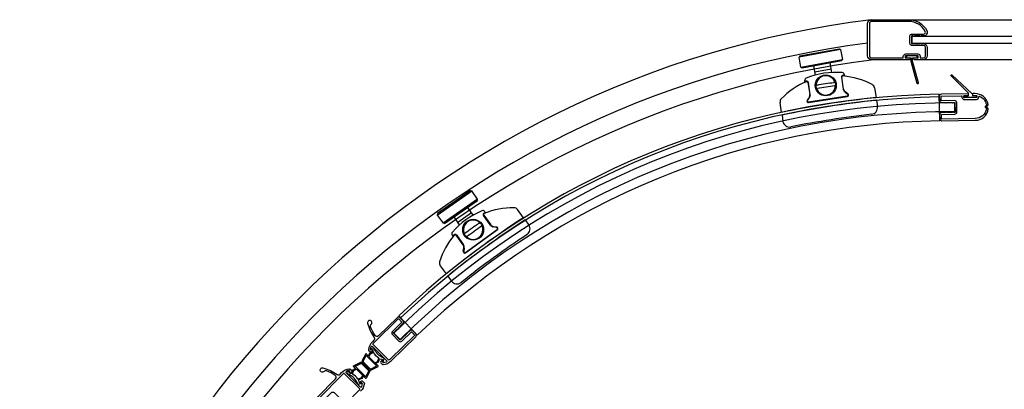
# Model space of a CAD drawing. Header units: millimetres. Extents: x 4656.731 to 4657.453, y 2463.604 to 2464.327.
# Tile 3 of 4: x 4656.732 to 4657.175, y 2464.159 to 2464.325. Entities that reach past the tile are written whole.
import ezdxf

# ---------------------------------------------------------------- set-up
doc = ezdxf.new("R2010")
doc.units = ezdxf.units.MM
doc.layers.add('SANINDUSA', color=3, linetype='Continuous')

msp = doc.modelspace()

# ---------------------------------------------------------------- linework, layer by layer
at = {"layer": 'SANINDUSA'}
for p, q in [((4657.131987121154, 2464.325223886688), (4657.42538086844, 2464.325223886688)), ((4657.101207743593, 2464.311777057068), (4657.08252325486, 2464.308328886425)), ((4657.082924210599, 2464.30891132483), (4657.100625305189, 2464.312178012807)), ((4657.100625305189, 2464.312178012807), (4657.101207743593, 2464.311777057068)), ((4657.101207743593, 2464.311777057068), (4657.102024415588, 2464.30735178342)), ((4657.082924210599, 2464.30891132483), (4657.08252325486, 2464.308328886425)), ((4657.083339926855, 2464.303903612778), (4657.08252325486, 2464.308328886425)), ((4657.083339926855, 2464.303903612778), (4657.102024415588, 2464.30735178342)), ((4657.101623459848, 2464.306769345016), (4657.083922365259, 2464.303502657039)), ((4657.097287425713, 2464.301501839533), (4657.096490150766, 2464.305822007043)), ((4657.101623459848, 2464.306769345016), (4657.102024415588, 2464.30735178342)), ((4657.42538086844, 2464.307223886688), (4657.13838086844, 2464.307223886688)), ((4657.083922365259, 2464.303502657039), (4657.083339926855, 2464.303903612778)), ((4657.089890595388, 2464.300316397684), (4657.089125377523, 2464.30446285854)), ((4657.097010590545, 2464.303001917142), (4657.089645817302, 2464.301642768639)), ((4657.102894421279, 2464.300616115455), (4657.102980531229, 2464.300064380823)), ((4657.085195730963, 2464.297289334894), (4657.08510963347, 2464.297840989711)), ((4657.086549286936, 2464.296976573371), (4657.087383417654, 2464.291632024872)), ((4657.087591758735, 2464.291664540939), (4657.086757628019, 2464.297009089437)), ((4657.101578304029, 2464.299321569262), (4657.102412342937, 2464.293977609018)), ((4657.102599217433, 2464.294006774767), (4657.101765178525, 2464.299350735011)), ((4657.103209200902, 2464.292670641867), (4657.104422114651, 2464.291785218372)), ((4657.104529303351, 2464.291945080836), (4657.103316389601, 2464.292830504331)), ((4657.116467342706, 2464.29463284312), (4657.117162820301, 2464.290176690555)), ((4657.074677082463, 2464.283546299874), (4657.073981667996, 2464.28800204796)), ((4657.087058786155, 2464.290293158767), (4657.08617336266, 2464.289080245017)), ((4657.086345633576, 2464.288963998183), (4657.08723105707, 2464.290176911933)), ((4657.104204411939, 2464.290887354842), (4657.086826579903, 2464.288175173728)), ((4657.086846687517, 2464.287975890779), (4657.104224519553, 2464.290688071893)), ((4657.117154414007, 2464.290175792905), (4657.117162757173, 2464.290177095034)), ((4657.117350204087, 2464.288973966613), (4657.117792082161, 2464.286142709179)), ((4657.145800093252, 2464.279700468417), (4657.145625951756, 2464.291698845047)), ((4657.152622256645, 2464.28381792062), (4657.152642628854, 2464.287817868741)), ((4657.07486444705, 2464.282343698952), (4657.075306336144, 2464.279512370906)), ((4656.919776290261, 2464.237390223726), (4656.935364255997, 2464.248253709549)), ((4656.934668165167, 2464.248378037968), (4656.91990061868, 2464.238086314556)), ((4656.934668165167, 2464.248378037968), (4656.935364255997, 2464.248253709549)), ((4656.93793718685, 2464.244561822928), (4656.935364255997, 2464.248253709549)), ((4656.93793718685, 2464.244561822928), (4656.922349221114, 2464.233698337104)), ((4656.923045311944, 2464.233574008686), (4656.937812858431, 2464.243865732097)), ((4656.937812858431, 2464.243865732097), (4656.93793718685, 2464.244561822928)), ((4656.93590306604, 2464.237352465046), (4656.933472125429, 2464.240840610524)), ((4656.941407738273, 2464.238539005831), (4656.941079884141, 2464.238990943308)), ((4656.958556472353, 2464.236207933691), (4656.955908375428, 2464.239858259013)), ((4656.91990061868, 2464.238086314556), (4656.919776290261, 2464.237390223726)), ((4656.919776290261, 2464.237390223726), (4656.922349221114, 2464.233698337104)), ((4656.929827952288, 2464.232971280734), (4656.927327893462, 2464.236558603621)), ((4656.928967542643, 2464.234205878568), (4656.93511177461, 2464.23848788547)), ((4656.943673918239, 2464.232860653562), (4656.940497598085, 2464.237239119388)), ((4656.940668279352, 2464.237362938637), (4656.943844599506, 2464.232984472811)), ((4656.959271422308, 2464.235222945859), (4656.960954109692, 2464.232903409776)), ((4656.923045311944, 2464.233574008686), (4656.922349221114, 2464.233698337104)), ((4656.932439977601, 2464.220597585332), (4656.946676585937, 2464.230925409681)), ((4656.946802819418, 2464.230769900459), (4656.932566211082, 2464.22044207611)), ((4656.946461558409, 2464.23182391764), (4656.944978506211, 2464.232059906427)), ((4656.945018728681, 2464.23226380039), (4656.946501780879, 2464.232027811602)), ((4656.926510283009, 2464.228420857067), (4656.926838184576, 2464.227968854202)), ((4656.931379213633, 2464.223941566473), (4656.928203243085, 2464.228319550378)), ((4656.928356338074, 2464.228430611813), (4656.931532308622, 2464.224052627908)), ((4656.931463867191, 2464.221118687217), (4656.931699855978, 2464.222601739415)), ((4656.931888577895, 2464.222563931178), (4656.931652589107, 2464.22108087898)), ((4656.92110242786, 2464.214608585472), (4656.923750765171, 2464.210957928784)), ((4656.923757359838, 2464.210963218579), (4656.923750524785, 2464.21095826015)), ((4656.924465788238, 2464.209972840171), (4656.926148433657, 2464.207653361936)), ((4656.910766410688, 2464.183347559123), (4656.902459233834, 2464.192006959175)), ((4656.903073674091, 2464.181449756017), (4656.900250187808, 2464.184283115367))]:
    msp.add_line(p, q, dxfattribs=at)
for points in [[(4657.13838086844, 2464.314473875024, -0.4142135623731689), (4657.14018086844, 2464.312673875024), (4657.14018086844, 2464.309023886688, -0.4142135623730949), (4657.13838086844, 2464.307223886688), (4657.13448030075, 2464.307223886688, -0.414213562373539), (4657.134180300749, 2464.307523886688), (4657.134180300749, 2464.307723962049, -0.4142043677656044), (4657.134480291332, 2464.308023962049), (4657.135880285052, 2464.308024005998, 0.4142135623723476), (4657.136180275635, 2464.308324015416), (4657.136180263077, 2464.308724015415, 0.4142135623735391), (4657.13588025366, 2464.309024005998), (4657.130536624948, 2464.309023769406, 0.414213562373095), (4657.130236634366, 2464.308723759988), (4657.130236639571, 2464.308323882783, 0.4142097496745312), (4657.130536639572, 2464.308023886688), (4657.132073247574, 2464.308023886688, -0.4142124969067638), (4657.132373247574, 2464.307723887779), (4657.132373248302, 2464.307523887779, -0.4142146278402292), (4657.132073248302, 2464.307223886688), (4657.115187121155, 2464.307223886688, -0.414213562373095), (4657.113387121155, 2464.309023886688), (4657.113387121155, 2464.323423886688, -0.414213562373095), (4657.115187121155, 2464.325223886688), (4657.131987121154, 2464.325223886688, -0.2824196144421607), (4657.14001208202, 2464.320298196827, -0.5595519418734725), (4657.138585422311, 2464.317973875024), (4657.13758341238, 2464.317973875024, 0.2849150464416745), (4657.137404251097, 2464.317862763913, -0.6201736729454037), (4657.136956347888, 2464.317862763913, 0.2849150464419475), (4657.136777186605, 2464.317973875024), (4657.134583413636, 2464.317973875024, 0.2849150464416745), (4657.134404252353, 2464.317862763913, -0.6201736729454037), (4657.133956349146, 2464.317862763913, 0.2849150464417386), (4657.133777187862, 2464.317973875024), (4657.133380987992, 2464.317973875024, 0.4141909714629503), (4657.133180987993, 2464.31777389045), (4657.133180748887, 2464.31467389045, 0.4142361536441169), (4657.133380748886, 2464.314473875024), (4657.133774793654, 2464.314473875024, 0.2881936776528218), (4657.13395501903, 2464.314587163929, -0.6285957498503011), (4657.134405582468, 2464.314587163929, 0.2881936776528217), (4657.134585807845, 2464.314473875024), (4657.136774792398, 2464.314473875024, 0.2881936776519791), (4657.136955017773, 2464.314587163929, -0.6285957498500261), (4657.137405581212, 2464.314587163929, 0.2881936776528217), (4657.137585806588, 2464.314473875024)], [(4657.130808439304, 2464.308723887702), (4657.130808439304, 2464.308323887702, 0.4142135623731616), (4657.131108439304, 2464.308023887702), (4657.132808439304, 2464.308023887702), (4657.132808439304, 2464.306523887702), (4657.135547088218, 2464.296742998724, 0.336331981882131), (4657.135835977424, 2464.296523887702), (4657.136012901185, 2464.296523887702, 0.4966340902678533), (4657.13630179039, 2464.29690477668), (4657.133608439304, 2464.306523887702), (4657.133608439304, 2464.308023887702), (4657.135308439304, 2464.308023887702, 0.414213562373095), (4657.135608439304, 2464.308323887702), (4657.135608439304, 2464.308723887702, 0.4142135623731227), (4657.135308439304, 2464.309023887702), (4657.131108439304, 2464.309023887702, 0.4142135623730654)], [(4657.162403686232, 2464.289403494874, 0.4142135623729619), (4657.163384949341, 2464.290421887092), (4657.163383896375, 2464.290478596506, -0.5461174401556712), (4657.163803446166, 2464.290759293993, -0.2409586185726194), (4657.166810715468, 2464.287099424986, -0.2504808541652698), (4657.166682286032, 2464.28664587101), (4657.166268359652, 2464.286216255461, 0.4142135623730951), (4657.166273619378, 2464.285933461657), (4657.16670323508, 2464.285519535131, -0.250480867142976), (4657.166848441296, 2464.285071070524, -0.3578210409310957), (4657.161826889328, 2464.280791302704), (4657.146829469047, 2464.280512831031, -0.4142135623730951), (4657.146625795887, 2464.280709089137), (4657.146593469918, 2464.282452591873, -0.4141794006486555), (4657.146789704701, 2464.282656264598), (4657.152589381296, 2464.282764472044, 0.4141964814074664), (4657.153570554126, 2464.28378289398), (4657.153494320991, 2464.287881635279, 0.4141964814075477), (4657.152475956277, 2464.2888628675), (4657.1466762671, 2464.288755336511, -0.4141794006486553), (4657.146472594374, 2464.288951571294), (4657.146440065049, 2464.290695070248, -0.4142135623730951), (4657.146636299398, 2464.290898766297), (4657.15562801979, 2464.291066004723, -0.4142227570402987), (4657.155831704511, 2464.290869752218), (4657.155840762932, 2464.290381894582, 0.4142135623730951), (4657.156960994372, 2464.289302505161)], [(4656.890960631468, 2464.179573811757, -0.0392067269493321), (4656.8914966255, 2464.180186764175), (4656.90222441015, 2464.190670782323, -0.4142135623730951), (4656.902507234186, 2464.190667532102), (4656.903726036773, 2464.189420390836, -0.4141794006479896), (4656.903722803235, 2464.189137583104), (4656.89957497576, 2464.185083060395, 0.4141794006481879), (4656.899558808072, 2464.183669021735), (4656.902424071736, 2464.180737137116, 0.4142135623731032), (4656.903838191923, 2464.180720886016), (4656.907986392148, 2464.184774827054, -0.414213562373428), (4656.908269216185, 2464.184771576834), (4656.909496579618, 2464.18351567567, -0.4142135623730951), (4656.909493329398, 2464.183232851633), (4656.898765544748, 2464.172748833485, -0.03920549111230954), (4656.898140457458, 2464.172227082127, -0.3690147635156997), (4656.897752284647, 2464.172262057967), (4656.890986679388, 2464.179184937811, -0.3690147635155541)], [(4656.889391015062, 2464.168372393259, 0.3269085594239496), (4656.88997476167, 2464.168282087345), (4656.892322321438, 2464.169499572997, 0.5072628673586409), (4656.892346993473, 2464.169659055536), (4656.887849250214, 2464.174156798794, 0.5072628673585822), (4656.887689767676, 2464.17413212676), (4656.886472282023, 2464.171784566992, 0.3269085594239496), (4656.886562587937, 2464.171200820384)], [(4656.889395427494, 2464.174510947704), (4656.889037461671, 2464.173675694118), (4656.891713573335, 2464.170999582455), (4656.892622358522, 2464.171389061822, 0.1925824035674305), (4656.893042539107, 2464.171809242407), (4656.893539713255, 2464.172969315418, 0.3818149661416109), (4656.893497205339, 2464.173095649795, -0.1518180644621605), (4656.89124510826, 2464.1755000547, 0.4006661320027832), (4656.891115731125, 2464.175548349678), (4656.889920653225, 2464.175036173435, 0.1925824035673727)], [(4656.882587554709, 2464.167703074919), (4656.883422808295, 2464.168061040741), (4656.886098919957, 2464.165384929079), (4656.885709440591, 2464.16447614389, -0.1925824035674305), (4656.885289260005, 2464.164055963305), (4656.884129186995, 2464.163558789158, -0.3818149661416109), (4656.884002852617, 2464.163601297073, 0.1518180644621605), (4656.881598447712, 2464.165853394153, -0.4006661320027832), (4656.881550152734, 2464.165982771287), (4656.882062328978, 2464.167177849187, -0.1925824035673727)], [(4656.888726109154, 2464.167707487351, -0.3269085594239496), (4656.888816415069, 2464.167123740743), (4656.887598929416, 2464.164776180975, -0.5072628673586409), (4656.887439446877, 2464.16475150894), (4656.882941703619, 2464.169249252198, -0.5072628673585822), (4656.882966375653, 2464.169408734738), (4656.885313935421, 2464.17062622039, -0.3269085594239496), (4656.885897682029, 2464.170535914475)], [(4656.877524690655, 2464.166137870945, 0.0392067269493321), (4656.876911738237, 2464.165601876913), (4656.866427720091, 2464.154874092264, 0.4142135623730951), (4656.86643097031, 2464.154591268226), (4656.867678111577, 2464.15337246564, 0.4141794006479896), (4656.867960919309, 2464.153375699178), (4656.872015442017, 2464.157523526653, -0.4141794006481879), (4656.873429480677, 2464.157539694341), (4656.876361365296, 2464.154674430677, -0.4142135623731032), (4656.876377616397, 2464.15326031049), (4656.872323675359, 2464.149112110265, 0.414213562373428), (4656.872326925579, 2464.148829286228), (4656.873582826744, 2464.147601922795, 0.4142135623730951), (4656.87386565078, 2464.147605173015), (4656.884349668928, 2464.158332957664, 0.03920549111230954), (4656.884871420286, 2464.158958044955, 0.3690147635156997), (4656.884836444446, 2464.159346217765), (4656.877913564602, 2464.166111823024, 0.3690147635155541)]]:
    msp.add_lwpolyline(points, format="xyb", close=True, dxfattribs=at)
for points in [[(4657.138585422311, 2464.318773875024, 0.5595519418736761), (4657.139298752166, 2464.319936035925, 0.2824196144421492), (4657.131987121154, 2464.324423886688), (4657.115187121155, 2464.324423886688, 0.414213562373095), (4657.114187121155, 2464.323423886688), (4657.114187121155, 2464.309023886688, 0.414213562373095), (4657.115187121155, 2464.308023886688), (4657.129236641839, 2464.308023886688, 0.4142179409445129), (4657.129436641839, 2464.308223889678), (4657.129436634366, 2464.308723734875, -0.414213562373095), (4657.130536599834, 2464.309823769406), (4657.135980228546, 2464.309824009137, -0.4142135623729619), (4657.136980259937, 2464.30882404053), (4657.136980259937, 2464.308223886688, 0.4142135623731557), (4657.137180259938, 2464.308023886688), (4657.13858086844, 2464.308023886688, 0.414213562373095), (4657.13938086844, 2464.308823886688), (4657.13938086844, 2464.312868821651, 0.4141964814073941), (4657.138580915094, 2464.31366882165), (4657.133180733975, 2464.31366882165, -0.414213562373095), (4657.132380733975, 2464.31446882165), (4657.132380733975, 2464.317973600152, -0.4141964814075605), (4657.13318068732, 2464.318773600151), (4657.138593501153, 2464.318773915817)], [(4657.162342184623, 2464.290286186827), (4657.156895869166, 2464.290185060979, -0.4142135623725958), (4657.156692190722, 2464.2903813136), (4657.156684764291, 2464.290781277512, -0.4142135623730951), (4657.156881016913, 2464.290984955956), (4657.15861729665, 2464.291017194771, 0.4142135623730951), (4657.158813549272, 2464.291220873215), (4657.158799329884, 2464.291986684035, 0.1943803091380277), (4657.158740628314, 2464.2921245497), (4657.150908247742, 2464.299939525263, -0.9826972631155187), (4657.151331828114, 2464.300379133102), (4657.160447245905, 2464.291897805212, -0.2034522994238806), (4657.160510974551, 2464.291755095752), (4657.16052030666, 2464.291252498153, 0.4142135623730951), (4657.160723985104, 2464.291056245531), (4657.161687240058, 2464.291074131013, -0.03258210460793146), (4657.162350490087, 2464.291043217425, -0.3765495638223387), (4657.162528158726, 2464.290848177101), (4657.162534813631, 2464.290489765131, -0.4142135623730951), (4657.16233856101, 2464.290286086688)], [(4657.158455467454, 2464.291930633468), (4657.146621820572, 2464.291710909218, 0.4142056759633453), (4657.145640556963, 2464.290692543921), (4657.14567311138, 2464.288936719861, 0.4142306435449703), (4657.146691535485, 2464.287955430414), (4657.148285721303, 2464.287985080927, -0.2881936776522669), (4657.148468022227, 2464.287875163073, 0.6285957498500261), (4657.148918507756, 2464.287883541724, -0.2881936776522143), (4657.149096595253, 2464.2880001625), (4657.151285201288, 2464.288040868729, -0.28819367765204), (4657.151467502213, 2464.287930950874, 0.6285957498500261), (4657.151917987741, 2464.287939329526, -0.2881936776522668), (4657.152096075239, 2464.288055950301), (4657.152490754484, 2464.288063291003, -0.4142306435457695), (4657.152694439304, 2464.287867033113), (4657.152770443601, 2464.283767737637, -0.4141964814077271), (4657.152574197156, 2464.283564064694), (4657.152177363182, 2464.283556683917, -0.2849150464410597), (4657.151996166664, 2464.283664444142, 0.6201736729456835), (4657.151548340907, 2464.28365611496, -0.2849150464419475), (4657.151371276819, 2464.283541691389), (4657.149177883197, 2464.283500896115, -0.2849150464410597), (4657.148996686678, 2464.28360865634, 0.6201736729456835), (4657.148548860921, 2464.283600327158, -0.284915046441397), (4657.148371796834, 2464.283485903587), (4657.146774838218, 2464.283456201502, 0.414196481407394), (4657.145793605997, 2464.282437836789), (4657.145825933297, 2464.280694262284, 0.4142214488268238), (4657.146844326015, 2464.279712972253), (4657.161841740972, 2464.279991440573, 0.3653825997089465), (4657.167662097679, 2464.28508795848, 0.243385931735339), (4657.167514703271, 2464.285523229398), (4657.167073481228, 2464.285948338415, -0.4142135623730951), (4657.167068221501, 2464.286231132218), (4657.167493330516, 2464.28667235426, 0.2433859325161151), (4657.167624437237, 2464.287112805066, 0.3653648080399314), (4657.161618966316, 2464.291989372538), (4657.160855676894, 2464.291975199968, 0.4142135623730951), (4657.160561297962, 2464.291669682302), (4657.160565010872, 2464.291469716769, 0.4142135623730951), (4657.160870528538, 2464.291175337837), (4657.16163381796, 2464.291189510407, -0.03258210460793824), (4657.162310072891, 2464.291157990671, -0.3765495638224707), (4657.162576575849, 2464.290865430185), (4657.162583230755, 2464.290507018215, -0.4142135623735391), (4657.162288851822, 2464.290201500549), (4657.156946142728, 2464.290102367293, -0.4142135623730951), (4657.156640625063, 2464.290396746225), (4657.156633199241, 2464.29079667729, -0.4142135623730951), (4657.156927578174, 2464.291102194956), (4657.158463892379, 2464.291130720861, 0.4142135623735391), (4657.158758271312, 2464.291436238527), (4657.158754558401, 2464.29163620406, 0.414213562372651), (4657.158449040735, 2464.291930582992)], [(4656.890566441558, 2464.180396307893, 0.1716209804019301), (4656.888801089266, 2464.176805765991, 0.2265071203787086), (4656.888856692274, 2464.176642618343), (4656.889653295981, 2464.175827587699, 0.4142135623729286), (4656.890218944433, 2464.175821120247), (4656.890704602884, 2464.1762957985, 0.6681786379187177), (4656.890567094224, 2464.176638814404), (4656.890055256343, 2464.176644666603, -0.1989123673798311), (4656.889914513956, 2464.176704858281), (4656.889708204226, 2464.176915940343, -0.2461049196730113), (4656.889654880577, 2464.177093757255, -0.05839122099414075), (4656.890021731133, 2464.178247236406, -0.5279768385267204), (4656.890672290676, 2464.178362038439), (4656.896922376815, 2464.171966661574, -0.5279768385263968), (4656.896792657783, 2464.171318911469, -0.05836320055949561), (4656.895631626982, 2464.170978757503, -0.2461049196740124), (4656.895455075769, 2464.171036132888), (4656.895248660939, 2464.17124732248, -0.1989123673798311), (4656.895191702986, 2464.17138940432), (4656.895197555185, 2464.171901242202, 0.6681786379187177), (4656.894857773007, 2464.172046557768), (4656.894372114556, 2464.171571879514, 0.4142135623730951), (4656.894365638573, 2464.171006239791), (4656.895094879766, 2464.170260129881, 0.2309634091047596), (4656.895425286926, 2464.170142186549, 0.1672346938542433), (4656.898953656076, 2464.171814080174), (4656.91005247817, 2464.182660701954, 0.4142135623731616), (4656.91006872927, 2464.18407482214), (4656.908837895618, 2464.185334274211, 0.4142306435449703), (4656.907423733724, 2464.185350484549), (4656.906283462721, 2464.184235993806, -0.2881936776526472), (4656.906075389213, 2464.18419103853, 0.628595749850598), (4656.905753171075, 2464.183876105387, -0.2881936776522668), (4656.905703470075, 2464.183669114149), (4656.904138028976, 2464.182139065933, -0.2881936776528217), (4656.903929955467, 2464.182094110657, 0.6285957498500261), (4656.90360773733, 2464.181779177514, -0.2881936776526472), (4656.903558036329, 2464.181572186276), (4656.903275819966, 2464.181296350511, -0.4142135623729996), (4656.90299299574, 2464.181299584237), (4656.900127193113, 2464.18423167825, -0.4142135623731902), (4656.900130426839, 2464.184514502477), (4656.900414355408, 2464.184792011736, -0.2849150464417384), (4656.90062014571, 2464.184837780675, 0.6201736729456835), (4656.900940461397, 2464.185150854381, -0.284915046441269), (4656.900990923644, 2464.185355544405), (4656.902559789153, 2464.186888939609, -0.2849150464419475), (4656.902765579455, 2464.186934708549, 0.6201736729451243), (4656.903085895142, 2464.187247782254, -0.2849150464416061), (4656.903136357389, 2464.187452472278), (4656.904278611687, 2464.188568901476, 0.414196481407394), (4656.90429482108, 2464.1899829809), (4656.903079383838, 2464.191226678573, 0.4142135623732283), (4656.901665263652, 2464.191242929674), (4656.893310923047, 2464.183078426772, -0.4688224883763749), (4656.891781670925, 2464.1832363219, -0.05769488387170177), (4656.889758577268, 2464.187161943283, -0.3118351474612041), (4656.890033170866, 2464.188265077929, 1.797146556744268), (4656.888406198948, 2464.188756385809, 0.08866377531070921), (4656.891396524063, 2464.182385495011, -0.3686029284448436), (4656.891279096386, 2464.181092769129), (4656.890566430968, 2464.180396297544)], [(4656.891309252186, 2464.177476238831, 0.4368825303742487), (4656.891193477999, 2464.177566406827), (4656.890013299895, 2464.177373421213, 0.414213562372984), (4656.889831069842, 2464.177157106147), (4656.889835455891, 2464.177105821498, 0.1989123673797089), (4656.889905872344, 2464.176969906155), (4656.890575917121, 2464.176871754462, -0.2083851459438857), (4656.890643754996, 2464.176829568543, -0.1302921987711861), (4656.890799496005, 2464.176395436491), (4656.890838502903, 2464.175939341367, -0.3234232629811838), (4656.890778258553, 2464.17583890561), (4656.889763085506, 2464.175403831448, 0.1925824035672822), (4656.889027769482, 2464.174668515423), (4656.888791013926, 2464.174116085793, -0.5305984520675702), (4656.888628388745, 2464.174084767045), (4656.887719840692, 2464.174993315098, 0.5072628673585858), (4656.887560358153, 2464.174968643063), (4656.886028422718, 2464.172014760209, 0.3269085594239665), (4656.886209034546, 2464.170847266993), (4656.889037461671, 2464.168018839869, 0.3269085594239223), (4656.890204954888, 2464.16783822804), (4656.893158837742, 2464.169370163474, 0.5072628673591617), (4656.893183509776, 2464.169529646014), (4656.892122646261, 2464.170590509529, -0.5305984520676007), (4656.892153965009, 2464.17075313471), (4656.892779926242, 2464.17102140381, 0.1925824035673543), (4656.89341019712, 2464.171651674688), (4656.89384213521, 2464.17265953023, -0.3473749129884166), (4656.89395110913, 2464.172718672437), (4656.894650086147, 2464.172597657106, -0.1103571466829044), (4656.895012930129, 2464.172447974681, -0.2116742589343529), (4656.895054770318, 2464.172378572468), (4656.895145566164, 2464.171657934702, 0.1989123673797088), (4656.895274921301, 2464.171576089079), (4656.895325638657, 2464.171567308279, 0.4142135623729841), (4656.895556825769, 2464.171730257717), (4656.895850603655, 2464.172889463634, 0.4368825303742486), (4656.895770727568, 2464.173012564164, -0.2163535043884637), (4656.891290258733, 2464.177526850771)], [(4656.86585557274, 2464.15543323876), (4656.874020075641, 2464.163787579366, 0.4688224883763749), (4656.873862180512, 2464.165316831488, 0.05769488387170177), (4656.86993655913, 2464.167339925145, 0.3118351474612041), (4656.868833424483, 2464.167065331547, -1.797146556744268), (4656.868342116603, 2464.168692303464, -0.08866377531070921), (4656.874713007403, 2464.165701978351, 0.3686029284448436), (4656.876005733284, 2464.165819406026), (4656.876702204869, 2464.166532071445)], [(4656.87670219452, 2464.166532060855, -0.1716209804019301), (4656.880292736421, 2464.168297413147, -0.2265071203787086), (4656.88045588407, 2464.168241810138), (4656.881270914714, 2464.167445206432, -0.4142135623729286), (4656.881277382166, 2464.166879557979), (4656.880802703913, 2464.166393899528, -0.6681786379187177), (4656.880459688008, 2464.166531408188), (4656.88045383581, 2464.16704324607, 0.1989123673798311), (4656.880393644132, 2464.167183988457), (4656.88018256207, 2464.167390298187, 0.2461049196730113), (4656.880004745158, 2464.167443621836, 0.05839122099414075), (4656.878851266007, 2464.16707677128, 0.5279768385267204), (4656.878736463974, 2464.166426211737), (4656.885131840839, 2464.160176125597, 0.5279768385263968), (4656.885779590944, 2464.160305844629, 0.05836320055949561), (4656.886119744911, 2464.161466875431, 0.2461049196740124), (4656.886062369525, 2464.161643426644), (4656.885851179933, 2464.161849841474, 0.1989123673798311), (4656.885709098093, 2464.161906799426), (4656.885197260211, 2464.161900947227, -0.6681786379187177), (4656.885051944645, 2464.162240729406), (4656.885526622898, 2464.162726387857, -0.4142135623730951), (4656.886092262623, 2464.162732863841), (4656.886838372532, 2464.162003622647, -0.2309634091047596), (4656.886956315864, 2464.161673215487, -0.1672346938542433), (4656.885284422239, 2464.158144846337)], [(4656.879622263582, 2464.165789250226, -0.4368825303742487), (4656.879532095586, 2464.165905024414), (4656.879725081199, 2464.167085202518, -0.414213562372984), (4656.879941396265, 2464.16726743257), (4656.879992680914, 2464.167263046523, -0.1989123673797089), (4656.880128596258, 2464.167192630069), (4656.88022674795, 2464.166522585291, 0.2083851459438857), (4656.88026893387, 2464.166454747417, 0.1302921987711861), (4656.880703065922, 2464.166299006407), (4656.881159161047, 2464.16625999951, 0.3234232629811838), (4656.881259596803, 2464.16632024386), (4656.881694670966, 2464.167335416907, -0.1925824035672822), (4656.882429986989, 2464.168070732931), (4656.88298241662, 2464.168307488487, 0.5305984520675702), (4656.883013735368, 2464.168470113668), (4656.882105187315, 2464.169378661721, -0.5072628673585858), (4656.882129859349, 2464.16953814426), (4656.885083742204, 2464.171070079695, -0.3269085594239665), (4656.88625123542, 2464.170889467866), (4656.889079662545, 2464.168061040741, -0.3269085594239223), (4656.889260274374, 2464.166893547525), (4656.887728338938, 2464.163939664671, -0.5072628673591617), (4656.887568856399, 2464.163914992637), (4656.886507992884, 2464.164975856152, 0.5305984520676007), (4656.886345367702, 2464.164944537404), (4656.886077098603, 2464.164318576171, -0.1925824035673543), (4656.885446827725, 2464.163688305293), (4656.884438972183, 2464.163256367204, 0.3473749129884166), (4656.884379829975, 2464.163147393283), (4656.884500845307, 2464.162448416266, 0.1103571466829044), (4656.884650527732, 2464.162085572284, 0.2116742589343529), (4656.884719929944, 2464.162043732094), (4656.885440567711, 2464.161952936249, -0.1989123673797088), (4656.885522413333, 2464.161823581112), (4656.885531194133, 2464.161772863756, -0.4142135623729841), (4656.885368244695, 2464.161541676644), (4656.884209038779, 2464.161247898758, -0.4368825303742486), (4656.884085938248, 2464.161327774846, 0.2163535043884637), (4656.879571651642, 2464.16580824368)]]:
    msp.add_lwpolyline(points, format="xyb", dxfattribs=at)
msp.add_lwpolyline([(4657.13328086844, 2464.31472389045), (4657.43228086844, 2464.31472389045), (4657.43228086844, 2464.31772389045), (4657.13328086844, 2464.31772389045)], close=True, dxfattribs=at)
for centre, radius in [((4657.094554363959, 2464.29568955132), 0.004699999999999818), ((4657.094553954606, 2464.295684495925), 0.00450000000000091), ((4656.935898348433, 2464.230806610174), 0.004699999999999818), ((4656.93590220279, 2464.230803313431), 0.00450000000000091)]:
    msp.add_circle(centre, radius, dxfattribs=at)
for centre, radius, start, end in [((4657.168374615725, 2463.888723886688), 0.4397417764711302, 96.97572317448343, 173.0242768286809), ((4657.168374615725, 2463.888723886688), 0.4295417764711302, 97.35486194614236, 172.6451380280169), ((4657.168374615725, 2463.888723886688), 0.4217417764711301, 97.1086058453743, 172.8913941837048), ((4657.099304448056, 2464.265246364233), 0.0363115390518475, 85.77432499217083, 111.962975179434), ((4657.101906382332, 2464.300461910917), 0.001000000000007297, 8.870665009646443, 85.77432499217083), ((4657.099293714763, 2464.265244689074), 0.03481153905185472, 112.6953247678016, 135.3336339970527), ((4657.086097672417, 2464.297995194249), 0.0009999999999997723, 111.962975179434, 188.8706650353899), ((4657.099304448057, 2464.265246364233), 0.03501153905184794, 112.6953247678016, 113.7641888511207), ((4657.086066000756, 2464.296901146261), 0.000700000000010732, 8.870665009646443, 112.6953247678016), ((4657.099293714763, 2464.265244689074), 0.03481153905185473, 111.8699150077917, 112.6953247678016), ((4657.086055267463, 2464.296899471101), 0.0005, 8.8706650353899, 112.6953247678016), ((4657.094553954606, 2464.295684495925), 0.004353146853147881, 17.38858597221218, 180.3527440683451), ((4657.094553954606, 2464.295684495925), 0.004496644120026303, 4.778372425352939, 12.96295762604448), ((4657.102269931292, 2464.299429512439), 0.0007000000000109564, 85.04184526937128, 188.8706650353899), ((4657.102259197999, 2464.29942783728), 0.0005, 85.04184526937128, 188.8706650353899), ((4657.099293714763, 2464.265244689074), 0.03481153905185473, 85.04184526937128, 85.8407503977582), ((4657.099293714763, 2464.265244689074), 0.03481153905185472, 62.4076960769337, 85.04184526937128), ((4657.099304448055, 2464.265246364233), 0.03501153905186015, 83.97304476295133, 85.04184526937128), ((4657.094553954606, 2464.295684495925), 0.004496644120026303, 184.778372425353, 192.9629576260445), ((4657.094553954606, 2464.295684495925), 0.004353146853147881, 197.3885859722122, 0.3527440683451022), ((4657.10438842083, 2464.294286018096), 0.002, 188.8706650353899, 233.8706650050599), ((4657.104377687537, 2464.294284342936), 0.0018, 188.8706650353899, 233.8706650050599), ((4657.104127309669, 2464.291381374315), 0.0005, 278.8706650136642, 53.87066500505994), ((4657.104116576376, 2464.291379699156), 0.0007, 278.8706650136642, 53.87066500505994), ((4657.114491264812, 2464.294324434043), 0.002, 8.8706650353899, 62.4076960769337), ((4657.150834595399, 2463.932822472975), 0.355, 89.70818834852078, 134.9000000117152), ((4657.150463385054, 2463.933489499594), 0.3582420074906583, 90.77370304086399, 133.8109456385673), ((4657.150463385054, 2463.933489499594), 0.3570420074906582, 90.77370304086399, 133.8109456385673), ((4657.075957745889, 2464.288310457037), 0.002, 135.3336339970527, 188.8706650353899), ((4657.164302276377, 2463.848686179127), 0.444, 96.09457632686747, 101.6456627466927), ((4657.163562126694, 2463.853418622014), 0.438, 96.05635889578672, 101.6835483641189), ((4657.08673874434, 2464.288667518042), 0.0007, 143.8706650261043, 278.8706650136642), ((4657.086749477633, 2464.288669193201), 0.0005, 143.8706650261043, 278.8706650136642), ((4657.085604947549, 2464.291354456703), 0.0018, 323.8706650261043, 8.8706650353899), ((4657.085615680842, 2464.291356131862), 0.002, 323.8706650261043, 8.8706650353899), ((4657.150834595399, 2463.932822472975), 0.351, 89.70818834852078, 134.9000000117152), ((4657.114827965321, 2464.285680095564), 0.003, 276.4324967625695, 8.8706650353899), ((4657.150465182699, 2463.933485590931), 0.3462463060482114, 90.77198809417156, 133.8107203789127), ((4657.078270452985, 2464.279974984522), 0.003, 188.8706650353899, 281.3074011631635), ((4657.163562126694, 2463.853418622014), 0.432, 96.43249676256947, 101.3074011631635), ((4656.95399191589, 2464.205867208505), 0.0363115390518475, 112.8663733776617, 139.0550235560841), ((4656.940270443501, 2464.238403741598), 0.0009999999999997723, 35.95868351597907, 112.8663733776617), ((4656.954000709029, 2464.205873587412), 0.03481153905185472, 89.49571456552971, 112.1340237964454), ((4656.954289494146, 2464.238683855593), 0.002, 35.95868351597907, 89.49571456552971), ((4657.201568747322, 2463.864615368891), 0.444, 123.1836857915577, 128.7347721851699), ((4657.198757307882, 2463.868493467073), 0.438, 123.1458001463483, 128.7729896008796), ((4656.93590220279, 2464.230803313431), 0.004353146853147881, 44.4766044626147, 207.4407625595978), ((4656.941064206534, 2464.237650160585), 0.000700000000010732, 112.1340237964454, 215.958683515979), ((4656.954000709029, 2464.205873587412), 0.03481153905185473, 112.1340237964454, 112.9594335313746), ((4656.941072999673, 2464.237656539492), 0.0005, 112.1340237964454, 215.958683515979), ((4656.953991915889, 2464.205867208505), 0.03501153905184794, 111.0651596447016, 112.1340237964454), ((4656.93590220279, 2464.230803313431), 0.004353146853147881, 224.4766044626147, 27.44076255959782), ((4656.93590220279, 2464.230803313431), 0.004496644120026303, 31.86639091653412, 40.05097609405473), ((4656.945292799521, 2464.234035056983), 0.002, 215.958683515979, 260.9586834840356), ((4656.94530159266, 2464.234041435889), 0.0018, 215.958683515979, 260.9586834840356), ((4656.946382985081, 2464.231330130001), 0.0005, 305.958683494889, 80.95868348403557), ((4656.94639177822, 2464.231336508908), 0.0007, 305.958683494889, 80.95868348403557), ((4656.958525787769, 2464.231141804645), 0.003, 303.5219473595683, 35.95868351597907), ((4656.954000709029, 2464.205873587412), 0.03481153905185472, 139.7875032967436, 162.4216524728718), ((4656.92731972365, 2464.229008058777), 0.001000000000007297, 139.0550235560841, 215.958683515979), ((4656.953991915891, 2464.205867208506), 0.03501153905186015, 139.7875032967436, 140.8563037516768), ((4656.927789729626, 2464.228019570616), 0.0007000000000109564, 35.95868351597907, 139.7875032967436), ((4656.954000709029, 2464.205873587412), 0.03481153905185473, 138.9885981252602, 139.7875032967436), ((4656.927798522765, 2464.228025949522), 0.0005, 35.95868351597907, 139.7875032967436), ((4657.198757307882, 2463.868493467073), 0.432, 123.5219473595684, 128.3968517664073), ((4656.93590220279, 2464.230803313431), 0.004496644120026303, 211.8663909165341, 220.0509760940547), ((4656.929922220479, 2464.222884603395), 0.0018, 350.958683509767, 35.95868351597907), ((4656.932155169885, 2464.221008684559), 0.0007, 170.9586835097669, 305.958683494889), ((4656.92991342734, 2464.222878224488), 0.002, 350.958683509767, 35.95868351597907), ((4656.932146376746, 2464.221002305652), 0.0005, 170.9586835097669, 305.958683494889), ((4656.922721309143, 2464.215782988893), 0.002, 162.4216524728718, 215.958683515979), ((4656.92857675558, 2464.209414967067), 0.003, 215.958683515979, 308.3968517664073)]:
    msp.add_arc(centre, radius, start, end, dxfattribs=at)
at = {"layer": 'SANINDUSA', "extrusion": (0, 0, -0.9999999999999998)}
msp.add_ellipse((4657.094468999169, 2464.296228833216), major_axis=(-0.00739024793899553, -0.001153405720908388), ratio=0.03489949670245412, start_param=1.036096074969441, end_param=2.105496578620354, dxfattribs=at)
at = {"layer": 'SANINDUSA', "extrusion": (0, 0, -1)}
msp.add_ellipse((4657.094638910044, 2464.295140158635), major_axis=(0.00739024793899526, 0.001153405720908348), ratio=0.03489949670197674, start_param=1.03609607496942, end_param=2.105496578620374, dxfattribs=at)
at = {"layer": 'SANINDUSA'}
for centre, major_axis, ratio, start_param, end_param in [((4656.935578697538, 2464.2312492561), (0.00605438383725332, 0.004392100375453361), 0.03489949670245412, 1.036096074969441, 2.105496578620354), ((4656.936225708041, 2464.230357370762), (-0.006054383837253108, -0.004392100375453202), 0.03489949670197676, 1.03609607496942, 2.105496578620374)]:
    msp.add_ellipse(centre, major_axis=major_axis, ratio=ratio, start_param=start_param, end_param=end_param, dxfattribs=at)
for points, knots in [([(4657.098708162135, 2464.296985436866), (4657.098687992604, 2464.296994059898), (4657.098667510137, 2464.297001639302), (4657.098646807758, 2464.297008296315), (4657.098617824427, 2464.297017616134), (4657.098588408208, 2464.297025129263), (4657.098558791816, 2464.297031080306), (4657.098517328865, 2464.297039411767), (4657.098475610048, 2464.297044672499), (4657.098433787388, 2464.297047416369), (4657.098375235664, 2464.297051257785), (4657.098316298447, 2464.297050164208), (4657.098257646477, 2464.297044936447), (4657.098238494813, 2464.297043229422), (4657.098219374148, 2464.297041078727), (4657.098200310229, 2464.297038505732)], [-0.5867559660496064, -0.5867559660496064, -0.5867559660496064, -0.5867559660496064, -0.5134114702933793, -0.5134114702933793, -0.5134114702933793, -0.4107291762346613, -0.4107291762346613, -0.4107291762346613, -0.2669739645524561, -0.2669739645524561, -0.2669739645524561, -0.0657166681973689, -0.0657166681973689, -0.0657166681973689, 2.109156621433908e-13, 2.109156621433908e-13, 2.109156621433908e-13, 2.109156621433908e-13]), ([(4657.098936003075, 2464.296693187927), (4657.098932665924, 2464.296707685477), (4657.098929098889, 2464.296722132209), (4657.09892528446, 2464.296736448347), (4657.098913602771, 2464.296780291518), (4657.098900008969, 2464.296823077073), (4657.098880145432, 2464.29686141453), (4657.09886595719, 2464.296888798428), (4657.098848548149, 2464.296913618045), (4657.098825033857, 2464.296934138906), (4657.098808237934, 2464.296948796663), (4657.098788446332, 2464.296961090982), (4657.098764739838, 2464.296970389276), (4657.098747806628, 2464.296977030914), (4657.098728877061, 2464.296982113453), (4657.098708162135, 2464.296985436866)], [0, 0, 0, 0, 0.04315553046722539, 0.04315553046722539, 0.04315553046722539, 0.1753193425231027, 0.1753193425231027, 0.1753193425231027, 0.2697220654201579, 0.2697220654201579, 0.2697220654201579, 0.3371525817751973, 0.3371525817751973, 0.3371525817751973, 0.3853172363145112, 0.3853172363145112, 0.3853172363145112, 0.3853172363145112]), ([(4657.090200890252, 2464.295657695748), (4657.090182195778, 2464.295648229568), (4657.090165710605, 2464.295637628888), (4657.090151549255, 2464.295626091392), (4657.090131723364, 2464.295609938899), (4657.090116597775, 2464.295592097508), (4657.090105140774, 2464.295573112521), (4657.090089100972, 2464.295546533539), (4657.090080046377, 2464.295517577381), (4657.090074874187, 2464.295487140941), (4657.090067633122, 2464.295444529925), (4657.090067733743, 2464.295399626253), (4657.090069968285, 2464.295354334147), (4657.090070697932, 2464.295339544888), (4657.090071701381, 2464.295324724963), (4657.090072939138, 2464.295309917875)], [0, 0, 0, 0, 0.0481065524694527, 0.0481065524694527, 0.0481065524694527, 0.1154557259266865, 0.1154557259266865, 0.1154557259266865, 0.2097445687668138, 0.2097445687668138, 0.2097445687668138, 0.341748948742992, 0.341748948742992, 0.341748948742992, 0.3848524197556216, 0.3848524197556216, 0.3848524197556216, 0.3848524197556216]), ([(4657.090171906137, 2464.294675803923), (4657.090175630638, 2464.294659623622), (4657.090179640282, 2464.294643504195), (4657.090183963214, 2464.294627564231), (4657.090190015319, 2464.294605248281), (4657.090196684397, 2464.294583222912), (4657.090204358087, 2464.29456199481), (4657.090215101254, 2464.294532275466), (4657.09022791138, 2464.294503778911), (4657.090244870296, 2464.294478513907), (4657.090268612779, 2464.2944431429), (4657.09030092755, 2464.294413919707), (4657.090348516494, 2464.294396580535), (4657.090364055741, 2464.294390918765), (4657.090381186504, 2464.294386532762), (4657.090399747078, 2464.294383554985)], [-3.745983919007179e-13, -3.745983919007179e-13, -3.745983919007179e-13, -3.745983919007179e-13, 0.04816465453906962, 0.04816465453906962, 0.04816465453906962, 0.1155951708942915, 0.1155951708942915, 0.1155951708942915, 0.2099978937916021, 0.2099978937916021, 0.2099978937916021, 0.3421617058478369, 0.3421617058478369, 0.3421617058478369, 0.3853172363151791, 0.3853172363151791, 0.3853172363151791, 0.3853172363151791]), ([(4657.090668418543, 2464.295862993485), (4657.0906472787, 2464.295859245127), (4657.090626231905, 2464.2958549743), (4657.090605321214, 2464.295850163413), (4657.090576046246, 2464.295843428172), (4657.090547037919, 2464.295835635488), (4657.090518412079, 2464.295826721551), (4657.090478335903, 2464.29581424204), (4657.090439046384, 2464.295799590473), (4657.090400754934, 2464.295782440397), (4657.090347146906, 2464.295758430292), (4657.090295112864, 2464.295729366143), (4657.090246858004, 2464.295694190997), (4657.090231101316, 2464.295682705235), (4657.090215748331, 2464.295670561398), (4657.090200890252, 2464.295657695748)], [-0.5867553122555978, -0.5867553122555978, -0.5867553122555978, -0.5867553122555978, -0.5134108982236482, -0.5134108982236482, -0.5134108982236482, -0.4107287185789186, -0.4107287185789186, -0.4107287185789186, -0.2669736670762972, -0.2669736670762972, -0.2669736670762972, -0.06571659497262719, -0.06571659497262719, -0.06571659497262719, 0, 0, 0, 0]), ([(4657.090399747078, 2464.294383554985), (4657.090419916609, 2464.294374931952), (4657.090440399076, 2464.294367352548), (4657.090461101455, 2464.294360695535), (4657.090490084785, 2464.294351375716), (4657.090519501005, 2464.294343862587), (4657.090549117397, 2464.294337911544), (4657.090590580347, 2464.294329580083), (4657.090632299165, 2464.294324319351), (4657.090674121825, 2464.294321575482), (4657.090732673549, 2464.294317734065), (4657.090791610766, 2464.294318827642), (4657.090850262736, 2464.294324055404), (4657.0908694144, 2464.294325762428), (4657.090888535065, 2464.294327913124), (4657.090907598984, 2464.294330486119)], [-0.5867559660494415, -0.5867559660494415, -0.5867559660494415, -0.5867559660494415, -0.5134114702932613, -0.5134114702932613, -0.5134114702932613, -0.410729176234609, -0.410729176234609, -0.410729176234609, -0.2669739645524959, -0.2669739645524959, -0.2669739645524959, -0.06571666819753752, -0.06571666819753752, -0.06571666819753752, 0, 0, 0, 0]), ([(4657.09843949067, 2464.295505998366), (4657.098458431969, 2464.295509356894), (4657.098477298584, 2464.295513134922), (4657.098496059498, 2464.295517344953), (4657.098553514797, 2464.295530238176), (4657.098609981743, 2464.295547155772), (4657.098664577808, 2464.295568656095), (4657.098703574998, 2464.295584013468), (4657.09874170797, 2464.295601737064), (4657.098778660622, 2464.29562230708), (4657.098805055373, 2464.295636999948), (4657.098830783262, 2464.295653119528), (4657.098855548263, 2464.295670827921), (4657.098873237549, 2464.295683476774), (4657.098890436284, 2464.295696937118), (4657.098907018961, 2464.295711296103)], [-0.5867553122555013, -0.5867553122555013, -0.5867553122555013, -0.5867553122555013, -0.5210387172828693, -0.5210387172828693, -0.5210387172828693, -0.3197816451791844, -0.3197816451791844, -0.3197816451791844, -0.1760265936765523, -0.1760265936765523, -0.1760265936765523, -0.07334441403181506, -0.07334441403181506, -0.07334441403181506, 1.401041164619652e-13, 1.401041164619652e-13, 1.401041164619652e-13, 1.401041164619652e-13]), ([(4657.098907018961, 2464.295711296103), (4657.098925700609, 2464.295720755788), (4657.098942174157, 2464.295731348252), (4657.098956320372, 2464.295742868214), (4657.098976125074, 2464.295758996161), (4657.098991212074, 2464.29577675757), (4657.099002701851, 2464.295795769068), (4657.099018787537, 2464.295822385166), (4657.099027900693, 2464.295851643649), (4657.099033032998, 2464.295881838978), (4657.099040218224, 2464.295924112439), (4657.099040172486, 2464.295969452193), (4657.099037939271, 2464.296014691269), (4657.099037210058, 2464.296029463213), (4657.099036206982, 2464.296044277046), (4657.099034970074, 2464.296059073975)], [0, 0, 0, 0, 0.04807354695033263, 0.04807354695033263, 0.04807354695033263, 0.1153765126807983, 0.1153765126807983, 0.1153765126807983, 0.2096006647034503, 0.2096006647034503, 0.2096006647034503, 0.341514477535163, 0.341514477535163, 0.341514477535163, 0.3845883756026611, 0.3845883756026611, 0.3845883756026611, 0.3845883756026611]), ([(4656.938532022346, 2464.233669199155), (4656.938549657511, 2464.233681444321), (4656.938567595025, 2464.233693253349), (4656.938585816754, 2464.233704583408), (4656.938611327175, 2464.233720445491), (4656.938637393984, 2464.233735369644), (4656.938663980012, 2464.233749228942), (4656.938701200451, 2464.233768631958), (4656.938739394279, 2464.23378593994), (4656.938778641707, 2464.233800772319), (4656.938833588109, 2464.23382153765), (4656.938890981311, 2464.233837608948), (4656.938950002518, 2464.233846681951), (4656.938969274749, 2464.233849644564), (4656.938988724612, 2464.233851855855), (4656.939008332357, 2464.23385320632)], [-0.5867553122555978, -0.5867553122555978, -0.5867553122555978, -0.5867553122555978, -0.5134108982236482, -0.5134108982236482, -0.5134108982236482, -0.4107287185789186, -0.4107287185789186, -0.4107287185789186, -0.2669736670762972, -0.2669736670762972, -0.2669736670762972, -0.06571659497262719, -0.06571659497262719, -0.06571659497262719, 0, 0, 0, 0]), ([(4656.939008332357, 2464.23385320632), (4656.939028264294, 2464.233859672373), (4656.939047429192, 2464.233863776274), (4656.939065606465, 2464.233865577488), (4656.939091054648, 2464.233868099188), (4656.939114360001, 2464.233866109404), (4656.939135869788, 2464.233860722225), (4656.939165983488, 2464.233853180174), (4656.939192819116, 2464.233839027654), (4656.9392179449, 2464.233821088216), (4656.939253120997, 2464.233795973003), (4656.939284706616, 2464.233764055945), (4656.939315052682, 2464.233730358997), (4656.939324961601, 2464.233719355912), (4656.939334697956, 2464.233708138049), (4656.939344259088, 2464.233696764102)], [0, 0, 0, 0, 0.0481065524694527, 0.0481065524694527, 0.0481065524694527, 0.1154557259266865, 0.1154557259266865, 0.1154557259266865, 0.2097445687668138, 0.2097445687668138, 0.2097445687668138, 0.341748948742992, 0.341748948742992, 0.341748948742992, 0.3848524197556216, 0.3848524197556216, 0.3848524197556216, 0.3848524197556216]), ([(4656.93976556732, 2464.232809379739), (4656.939757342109, 2464.23278904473), (4656.939748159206, 2464.232769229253), (4656.939738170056, 2464.232749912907), (4656.939724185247, 2464.232722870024), (4656.939708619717, 2464.232696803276), (4656.939691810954, 2464.232671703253), (4656.939668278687, 2464.232636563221), (4656.9396424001, 2464.232603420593), (4656.939614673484, 2464.232571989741), (4656.939575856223, 2464.232527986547), (4656.939533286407, 2464.232487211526), (4656.939488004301, 2464.232449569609), (4656.939473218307, 2464.232437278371), (4656.939458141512, 2464.232425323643), (4656.939442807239, 2464.232413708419)], [-0.5867559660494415, -0.5867559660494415, -0.5867559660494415, -0.5867559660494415, -0.5134114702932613, -0.5134114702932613, -0.5134114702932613, -0.410729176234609, -0.410729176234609, -0.410729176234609, -0.2669739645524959, -0.2669739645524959, -0.2669739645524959, -0.06571666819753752, -0.06571666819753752, -0.06571666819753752, 0, 0, 0, 0]), ([(4656.939721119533, 2464.233177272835), (4656.939729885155, 2464.233163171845), (4656.939738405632, 2464.233148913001), (4656.939746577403, 2464.233134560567), (4656.939758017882, 2464.23311446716), (4656.93976881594, 2464.23309414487), (4656.939778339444, 2464.233073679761), (4656.939791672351, 2464.233045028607), (4656.939802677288, 2464.233015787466), (4656.939808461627, 2464.232985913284), (4656.939816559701, 2464.23294408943), (4656.939814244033, 2464.232900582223), (4656.939792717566, 2464.232854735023), (4656.939785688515, 2464.232839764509), (4656.939776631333, 2464.232824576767), (4656.93976556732, 2464.232809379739)], [-3.745983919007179e-13, -3.745983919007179e-13, -3.745983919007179e-13, -3.745983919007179e-13, 0.04816465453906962, 0.04816465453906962, 0.04816465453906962, 0.1155951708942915, 0.1155951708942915, 0.1155951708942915, 0.2099978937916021, 0.2099978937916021, 0.2099978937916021, 0.3421617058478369, 0.3421617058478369, 0.3421617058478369, 0.3853172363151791, 0.3853172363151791, 0.3853172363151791, 0.3853172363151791]), ([(4656.932083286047, 2464.228429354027), (4656.93207543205, 2464.228441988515), (4656.932067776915, 2464.228454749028), (4656.932060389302, 2464.228467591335), (4656.93203776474, 2464.2285069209), (4656.932017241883, 2464.228546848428), (4656.932004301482, 2464.228588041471), (4656.931995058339, 2464.228617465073), (4656.931989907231, 2464.228647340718), (4656.931992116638, 2464.228678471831), (4656.931993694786, 2464.228700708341), (4656.931999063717, 2464.228723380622), (4656.932009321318, 2464.228746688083), (4656.932016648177, 2464.22876333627), (4656.932026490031, 2464.228780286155), (4656.932038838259, 2464.228797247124)], [0, 0, 0, 0, 0.04315553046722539, 0.04315553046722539, 0.04315553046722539, 0.1753193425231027, 0.1753193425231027, 0.1753193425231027, 0.2697220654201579, 0.2697220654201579, 0.2697220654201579, 0.3371525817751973, 0.3371525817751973, 0.3371525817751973, 0.3853172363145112, 0.3853172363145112, 0.3853172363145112, 0.3853172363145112]), ([(4656.932038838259, 2464.228797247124), (4656.932047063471, 2464.228817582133), (4656.932056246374, 2464.228837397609), (4656.932066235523, 2464.228856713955), (4656.932080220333, 2464.228883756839), (4656.932095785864, 2464.228909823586), (4656.932112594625, 2464.228934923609), (4656.932136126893, 2464.228970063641), (4656.93216200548, 2464.229003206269), (4656.932189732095, 2464.229034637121), (4656.932228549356, 2464.229078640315), (4656.932271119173, 2464.229119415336), (4656.932316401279, 2464.229157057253), (4656.932331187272, 2464.229169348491), (4656.932346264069, 2464.229181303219), (4656.932361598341, 2464.229192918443)], [-0.5867559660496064, -0.5867559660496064, -0.5867559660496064, -0.5867559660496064, -0.5134114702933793, -0.5134114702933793, -0.5134114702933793, -0.4107291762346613, -0.4107291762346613, -0.4107291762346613, -0.2669739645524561, -0.2669739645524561, -0.2669739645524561, -0.0657166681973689, -0.0657166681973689, -0.0657166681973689, 2.109156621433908e-13, 2.109156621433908e-13, 2.109156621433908e-13, 2.109156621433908e-13]), ([(4656.932796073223, 2464.227753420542), (4656.932776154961, 2464.227746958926), (4656.9327570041, 2464.227742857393), (4656.932738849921, 2464.227741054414), (4656.932713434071, 2464.227738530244), (4656.932690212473, 2464.227740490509), (4656.932668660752, 2464.227745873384), (4656.932638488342, 2464.227753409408), (4656.932611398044, 2464.227767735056), (4656.93258647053, 2464.227785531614), (4656.932551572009, 2464.227810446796), (4656.93251964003, 2464.227842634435), (4656.932489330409, 2464.227876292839), (4656.93247943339, 2464.227887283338), (4656.932469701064, 2464.227898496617), (4656.932460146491, 2464.22790986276)], [0, 0, 0, 0, 0.04807354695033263, 0.04807354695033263, 0.04807354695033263, 0.1153765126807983, 0.1153765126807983, 0.1153765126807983, 0.2096006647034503, 0.2096006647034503, 0.2096006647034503, 0.341514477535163, 0.341514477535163, 0.341514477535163, 0.3845883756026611, 0.3845883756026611, 0.3845883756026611, 0.3845883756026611]), ([(4656.933272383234, 2464.227937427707), (4656.933256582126, 2464.227926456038), (4656.933240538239, 2464.227915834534), (4656.933224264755, 2464.22790559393), (4656.933174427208, 2464.227874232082), (4656.933122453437, 2464.227846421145), (4656.933068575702, 2464.227823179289), (4656.933030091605, 2464.227806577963), (4656.932990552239, 2464.227792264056), (4656.932949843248, 2464.227780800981), (4656.932920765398, 2464.227772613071), (4656.932891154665, 2464.227765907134), (4656.932861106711, 2464.227761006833), (4656.932839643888, 2464.227757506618), (4656.932817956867, 2464.227754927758), (4656.932796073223, 2464.227753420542)], [-0.5867553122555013, -0.5867553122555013, -0.5867553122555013, -0.5867553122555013, -0.5210387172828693, -0.5210387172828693, -0.5210387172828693, -0.3197816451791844, -0.3197816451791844, -0.3197816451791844, -0.1760265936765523, -0.1760265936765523, -0.1760265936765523, -0.07334441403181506, -0.07334441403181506, -0.07334441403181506, 1.401041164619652e-13, 1.401041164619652e-13, 1.401041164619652e-13, 1.401041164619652e-13])]:
    msp.add_open_spline(points, degree=3, knots=knots, dxfattribs=at)

doc.saveas('drawing.dxf')
